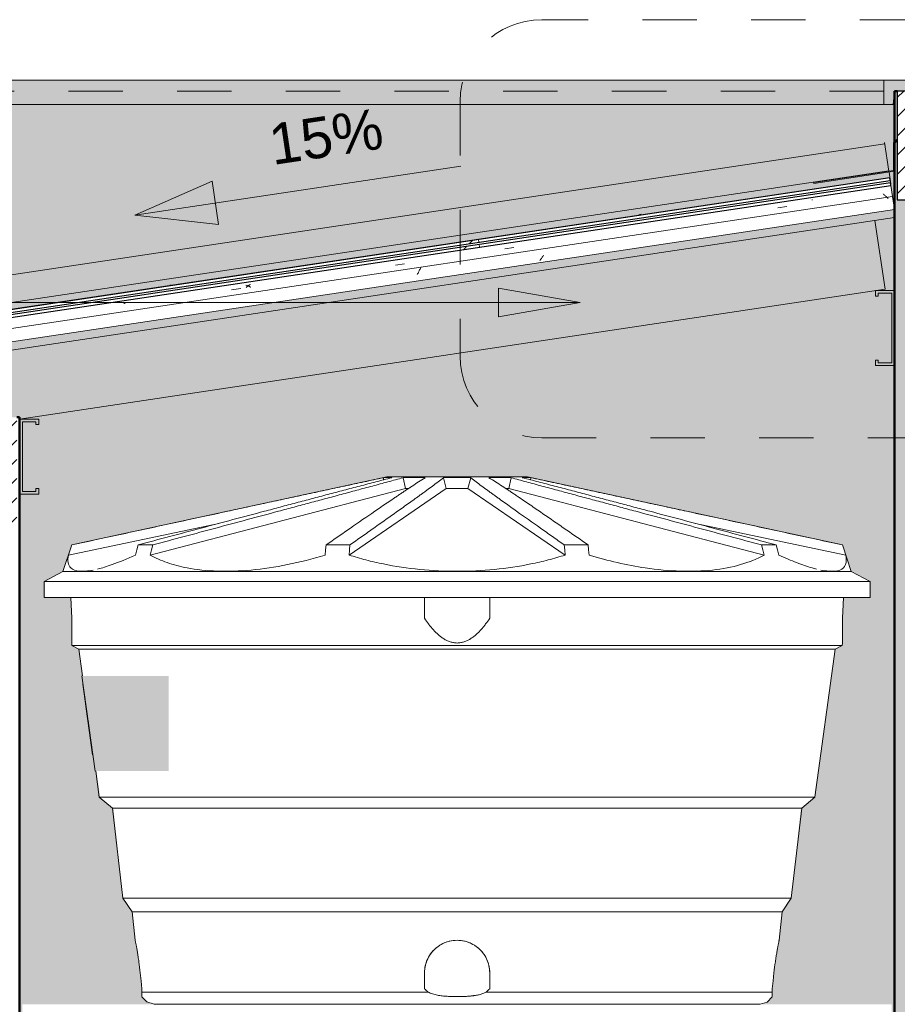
# Model space of a CAD drawing. Header units: metres. Extents: x 9.7 to 43.6, y -0.5 to 5.6.
# Tile 94 of 154: x 25.2 to 26.8, y 3.6 to 5.4. Entities that reach past the tile are written whole.
import ezdxf

# ---------------------------------------------------------------- set-up
doc = ezdxf.new("R2010")
doc.units = ezdxf.units.M
doc.linetypes.add('Projeção', pattern=[0.003969, 0.002381, -0.001587])
doc.linetypes.add('Traço', pattern=[0.00635, 0.003175, -0.003175])
for name, color, linetype, lineweight in [('A-ANNO-SYMB', 7, 'Continuous', 9), ('A-DETL-GENF', 7, 'Continuous', 5), ('A-FLOR-OVHD', 7, 'Projeção', 5), ('A-GLAZ-CWMG', 7, 'Continuous', 5), ('A-ROOF', 7, 'Continuous', 5), ('A-ROOF-MCUT', 7, 'Continuous', 15), ('A-ROOF-OTLN', 7, 'Continuous', 5), ('A-ROOF-PATT', 7, 'Continuous', 5), ('A-WALL-PATT', 7, 'Continuous', 5), ('G-ANNO-DIMS', 7, 'Continuous', 9), ('G-ANNO-TEXT', 7, 'Continuous', 9), ('I-WALL', 7, 'Continuous', 5), ('P-SANR-FIXT', 7, 'Continuous', 5)]:
    doc.layers.add(name, color=color, linetype=linetype, lineweight=lineweight)
doc.layers.add('A-DETL', color=7, linetype='Continuous', lineweight=5, true_color=0x00a600)
doc.styles.add('Arial', font='arial.ttf', dxfattribs={"height": 0.075})
pattern_1 = [(50, (-1.416, 2.847), (0.364365, -0.031877), [0.0381, -0.4191]), (355, (-1.416, 2.847), (-0.070485, 0.382117), [0.03048, -0.33528]), (100.451, (-1.386, 2.845), (0.293886, 0.35023), [0.03238, -0.35618]), (46.184, (-1.416, 2.949), (0.54216, -0.084084), [0.05715, -0.62865]), (96.636, (-1.371, 2.942), (0.474805, 0.494854), [0.04857, -0.53427]), (351.184, (-1.416, 2.949), (0.47481, 0.494846), [0.04572, -0.50292]), (21, (-1.366, 2.923), (0.303226, -0.204528), [0.0381, -0.4191]), (326, (-1.366, 2.923), (0.123607, 0.36838), [0.03048, -0.33528]), (71.451, (-1.34, 2.906), (0.426833, 0.16384), [0.03238, -0.35618]), (37.5, (-1.416, 2.847), (0.0061807, 0.1691082), [0.01676, -0.31445, 0.01676, -0.3236, -0.33655]), (37.5, (-1.416, 2.847), (0.0061807, 0.1691082), [-0.67158, 0.01676, -0.31979]), (7.5, (-1.416, 2.847), (0.1336414, 0.200358), [0.01676, -0.17729, 0.01676, -0.30683, -0.12827]), (7.5, (-1.416, 2.847), (0.1336414, 0.200358), [-0.51765, 0.01676, -0.11151]), (327.5, (-1.53, 2.847), (0.2711816, -0.0114606), [0.01676, -0.11024, 0.01676, -0.37948, -0.52578]), (327.5, (-1.53, 2.847), (0.2711816, -0.0114606), [-0.52324, 0.01676, -0.50902]), (317.5, (-1.58, 2.847), (0.296258, 0.050851), [0.01676, -0.14834, 0.01676, -0.24638, -0.37338]), (317.5, (-1.58, 2.847), (0.296258, 0.050851), [-0.42824, 0.01676, -0.35662])]

# ---------------------------------------------------------------- blocks, each defined once
blk = doc.blocks.new('LONGARINA_STEEL_FRAME - LONGARINA_STEEL_FRAME-1917798-B')
at = {"layer": 'A-ROOF', "true_color": 0x9fa09c}
blk.add_hatch(color=253, dxfattribs=at).paths.add_polyline_path([(-4.9887, 4.6467), (-3.396, 4.8856), (-3.4149, 5.0118), (-5.0249, 4.7703), (-5.0069, 4.65), (-4.9887, 4.65)])
h = blk.add_hatch(color=253, dxfattribs=at)
h.paths.add_polyline_path([(-4.9565, 4.5087), (-4.9537, 4.5087), (-4.9537, 4.5187), (-4.9587, 4.5187), (-4.9587, 4.5137), (-4.9837, 4.5137), (-4.9837, 4.6417), (-4.9587, 4.6417), (-4.9587, 4.6367), (-4.9537, 4.6367), (-4.9537, 4.6467), (-4.9887, 4.6467), (-4.9887, 4.5087), (-4.9837, 4.5087)])
h.paths.add_polyline_path([(-3.3787, 4.745), (-3.3787, 4.883), (-3.4137, 4.883), (-3.4137, 4.873), (-3.4087, 4.873), (-3.4087, 4.878), (-3.3837, 4.878), (-3.3837, 4.75), (-3.4087, 4.75), (-3.4087, 4.755), (-3.4137, 4.755), (-3.4137, 4.745), (-3.3837, 4.745)])
at = {"layer": 'A-ROOF'}
for p in [(-3.4149, 5.0118), (-4.9887, 4.6467)]:
    blk.add_line(p, (-3.396, 4.8856), dxfattribs=at)
at = {"layer": 'A-ROOF', "lineweight": 15}
for p, q in [((-3.3787, 4.883), (-3.4137, 4.883)), ((-3.4137, 4.883), (-3.4137, 4.873)), ((-3.4137, 4.873), (-3.4087, 4.873)), ((-3.4087, 4.873), (-3.4087, 4.878)), ((-3.4087, 4.878), (-3.3837, 4.878)), ((-3.3837, 4.878), (-3.3837, 4.75)), ((-3.3787, 4.745), (-3.3787, 4.883)), ((-3.4087, 4.755), (-3.4137, 4.755)), ((-3.4137, 4.755), (-3.4137, 4.745)), ((-3.4137, 4.745), (-3.3787, 4.745)), ((-3.4087, 4.75), (-3.4087, 4.755)), ((-3.3837, 4.75), (-3.4087, 4.75)), ((-4.9887, 4.6467), (-4.9887, 4.5087)), ((-4.9537, 4.6467), (-4.9887, 4.6467)), ((-4.9837, 4.5137), (-4.9837, 4.6417)), ((-4.9837, 4.6417), (-4.9587, 4.6417)), ((-4.9587, 4.6417), (-4.9587, 4.6367)), ((-4.9587, 4.6367), (-4.9537, 4.6367)), ((-4.9537, 4.6367), (-4.9537, 4.6467)), ((-4.9587, 4.5137), (-4.9837, 4.5137)), ((-4.9537, 4.5187), (-4.9587, 4.5187)), ((-4.9587, 4.5187), (-4.9587, 4.5137)), ((-4.9537, 4.5087), (-4.9537, 4.5187)), ((-4.9887, 4.5087), (-4.9537, 4.5087))]:
    blk.add_line(p, q, dxfattribs=at)
blk = doc.blocks.new('FP_182-B')
at = {"layer": 'A-GLAZ-CWMG'}
blk.add_line((-3.3877, 5.0913), (-5.5026, 4.7741), dxfattribs=at)
at = {"layer": 'A-GLAZ-CWMG', "color": 9, "true_color": 0xc0c0c0}
for p, q in [((-3.8497, 5.022), (-3.8506, 5.0216)), ((-3.8485, 5.0224), (-3.8497, 5.022)), ((-3.8474, 5.0228), (-3.8485, 5.0224)), ((-3.8462, 5.0231), (-3.8474, 5.0228)), ((-3.845, 5.0233), (-3.8462, 5.0231)), ((-4.7112, 4.8927), (-4.7124, 4.8928)), ((-4.7105, 4.8926), (-4.7112, 4.8927))]:
    blk.add_line(p, q, dxfattribs=at)
blk = doc.blocks.new('Rectangular Mullion - Telha Fibrocimento - Ondulada-1909027-B')
at = {"layer": 'A-GLAZ-CWMG'}
blk.add_line((-3.3877, 5.091), (-3.3877, 5.0913), dxfattribs=at)
blk.add_blockref('FP_182-B', (0, 0), dxfattribs=at)
blk = doc.blocks.new('FP_184-B')
at = {"layer": 'A-GLAZ-CWMG'}
blk.add_line((-3.3877, 5.0913), (-5.5026, 4.7741), dxfattribs=at)
blk = doc.blocks.new('FP_185-B')
at = {"layer": 'A-GLAZ-CWMG', "color": 9, "true_color": 0xc0c0c0}
for p, q in [((-3.3988, 5.06), (-3.3997, 5.0607)), ((-3.3979, 5.0593), (-3.3988, 5.06)), ((-3.397, 5.0586), (-3.3979, 5.0593)), ((-3.3961, 5.0578), (-3.397, 5.0586)), ((-3.3952, 5.057), (-3.3961, 5.0578)), ((-3.3943, 5.0562), (-3.3952, 5.057)), ((-3.3933, 5.0554), (-3.3943, 5.0562)), ((-3.3924, 5.0545), (-3.3933, 5.0554)), ((-3.3915, 5.0536), (-3.3924, 5.0545)), ((-3.3906, 5.0527), (-3.3915, 5.0536)), ((-3.5938, 5.035), (-3.5772, 5.0375)), ((-3.5304, 5.0497), (-3.5309, 5.0497)), ((-3.5299, 5.0497), (-3.5304, 5.0497)), ((-4.0962, 4.9597), (-4.0796, 4.9622)), ((-4.2971, 4.9295), (-4.2806, 4.932)), ((-4.5716, 4.8927), (-4.5724, 4.8928)), ((-4.5708, 4.8925), (-4.5716, 4.8927)), ((-4.57, 4.8922), (-4.5708, 4.8925)), ((-4.5698, 4.8904), (-4.5704, 4.8898)), ((-4.5692, 4.892), (-4.57, 4.8922)), ((-4.5691, 4.891), (-4.5698, 4.8904)), ((-4.5684, 4.8917), (-4.5692, 4.892)), ((-4.5684, 4.8916), (-4.5691, 4.891)), ((-4.5677, 4.8921), (-4.5684, 4.8916)), ((-4.5676, 4.8913), (-4.5684, 4.8917)), ((-4.567, 4.8926), (-4.5677, 4.8921)), ((-4.5668, 4.891), (-4.5676, 4.8913)), ((-4.5663, 4.8931), (-4.567, 4.8926)), ((-4.5659, 4.8905), (-4.5668, 4.891)), ((-4.5656, 4.8935), (-4.5663, 4.8931)), ((-4.5651, 4.8901), (-4.5659, 4.8905)), ((-4.5649, 4.8939), (-4.5656, 4.8935)), ((-4.5642, 4.8896), (-4.5651, 4.8901)), ((-4.5642, 4.8943), (-4.5649, 4.8939)), ((-4.5986, 4.8843), (-4.582, 4.8868)), ((-4.5711, 4.8891), (-4.5718, 4.8884)), ((-4.5704, 4.8898), (-4.5711, 4.8891)), ((-4.5634, 4.8891), (-4.5642, 4.8896)), ((-4.7961, 4.8595), (-4.7967, 4.8592)), ((-4.7955, 4.8598), (-4.7961, 4.8595)), ((-4.7949, 4.86), (-4.7955, 4.8598)), ((-4.7944, 4.8602), (-4.7949, 4.86))]:
    blk.add_line(p, q, dxfattribs=at)
blk = doc.blocks.new('FP_186-B')
at = {"layer": 'A-GLAZ-CWMG', "color": 9, "true_color": 0xc0c0c0}
for p, q in [((-4.0269, 4.9446), (-4.0277, 4.9434)), ((-4.0262, 4.9458), (-4.0269, 4.9446)), ((-4.0254, 4.947), (-4.0262, 4.9458)), ((-4.0247, 4.9482), (-4.0254, 4.947)), ((-4.0308, 4.9392), (-4.0316, 4.9383)), ((-4.03, 4.9402), (-4.0308, 4.9392)), ((-4.0293, 4.9412), (-4.03, 4.9402)), ((-4.0285, 4.9423), (-4.0293, 4.9412)), ((-4.0277, 4.9434), (-4.0285, 4.9423)), ((-4.2564, 4.914), (-4.2571, 4.9127)), ((-4.2556, 4.9153), (-4.2564, 4.914)), ((-4.2549, 4.9167), (-4.2556, 4.9153)), ((-4.2542, 4.9181), (-4.2549, 4.9167)), ((-4.2534, 4.9195), (-4.2542, 4.9181)), ((-4.2527, 4.921), (-4.2534, 4.9195)), ((-4.252, 4.9224), (-4.2527, 4.921)), ((-4.2513, 4.9239), (-4.252, 4.9224)), ((-4.2506, 4.9255), (-4.2513, 4.9239)), ((-5.0647, 4.7995), (-5.0654, 4.798)), ((-5.064, 4.8009), (-5.0647, 4.7995)), ((-5.0633, 4.8024), (-5.064, 4.8009)), ((-5.0626, 4.8039), (-5.0633, 4.8024)), ((-5.0669, 4.7953), (-5.0676, 4.794)), ((-5.0661, 4.7966), (-5.0669, 4.7953)), ((-5.0654, 4.798), (-5.0661, 4.7966)), ((-5.4263, 4.727), (-5.4271, 4.7263)), ((-5.4254, 4.7279), (-5.4263, 4.727)), ((-5.4246, 4.7287), (-5.4254, 4.7279)), ((-5.4238, 4.7296), (-5.4246, 4.7287)), ((-5.423, 4.7306), (-5.4238, 4.7296)), ((-5.4222, 4.7316), (-5.423, 4.7306)), ((-5.4214, 4.7326), (-5.4222, 4.7316)), ((-5.4207, 4.7337), (-5.4214, 4.7326)), ((-5.4199, 4.7348), (-5.4207, 4.7337)), ((-5.326, 4.7434), (-5.327, 4.744)), ((-5.325, 4.7428), (-5.326, 4.7434)), ((-5.3239, 4.7423), (-5.325, 4.7428)), ((-5.3229, 4.7418), (-5.3239, 4.7423)), ((-5.3219, 4.7414), (-5.3229, 4.7418)), ((-5.3211, 4.741), (-5.3219, 4.7414))]:
    blk.add_line(p, q, dxfattribs=at)
blk = doc.blocks.new('Rectangular Mullion - Telha Fibrocimento - Ondulada-V183-B')
at = {"layer": 'A-GLAZ-CWMG', "true_color": 0x808080}
h = blk.add_hatch(dxfattribs=at)
h.set_pattern_fill('FP_25', color=8, style=0, pattern_type=2)
h.set_pattern_definition(pattern_1)
h.paths.add_polyline_path([(-5.5004, 4.759), (-3.3855, 5.0762), (-3.3862, 5.0812), (-5.5011, 4.764)])
at = {"layer": 'A-GLAZ-CWMG'}
for p, q in [((-3.3877, 5.091), (-3.3877, 5.0913)), ((-3.3855, 5.0762), (-3.3825, 5.0562)), ((-5.4974, 4.739), (-3.3825, 5.0562)), ((-3.3788, 5.032), (-3.3825, 5.0562))]:
    blk.add_line(p, q, dxfattribs=at)
at = {"layer": 'A-GLAZ-CWMG', "lineweight": 25}
for p, q in [((-3.3862, 5.0812), (-5.5011, 4.764)), ((-5.5004, 4.759), (-3.3855, 5.0762)), ((-3.3855, 5.0762), (-3.3862, 5.0812))]:
    blk.add_line(p, q, dxfattribs=at)
at = {"layer": 'A-GLAZ-CWMG'}
for name in ['FP_184-B', 'FP_185-B', 'FP_186-B']:
    blk.add_blockref(name, (0, 0), dxfattribs=at)
blk = doc.blocks.new('Rectangular Mullion - Telha Fibrocimento - Ondulada-V187-B')
at = {"layer": 'A-GLAZ-CWMG', "true_color": 0x808080}
h = blk.add_hatch(dxfattribs=at)
h.set_pattern_fill('FP_25', color=8, style=0, pattern_type=2)
h.set_pattern_definition(pattern_1)
h.paths.add_polyline_path([(-5.5018, 4.7682), (-3.3869, 5.0855), (-3.3876, 5.0905), (-5.5025, 4.7733)])
at = {"layer": 'A-GLAZ-CWMG', "lineweight": 25}
for p, q in [((-3.3876, 5.0905), (-5.5025, 4.7733)), ((-3.3869, 5.0855), (-3.3876, 5.0905)), ((-5.5018, 4.7682), (-3.3869, 5.0855))]:
    blk.add_line(p, q, dxfattribs=at)
at = {"layer": 'A-GLAZ-CWMG'}
blk.add_line((-3.3869, 5.0855), (-3.3863, 5.0818), dxfattribs=at)
blk = doc.blocks.new('RUFO_1_ - RUFO_1_-1923193-B')
at = {"layer": 'A-ROOF', "true_color": 0x8c8c8b}
blk.add_hatch(color=252, dxfattribs=at).paths.add_polyline_path([(-3.2211, 5.225), (-3.2037, 5.225), (-3.2037, 5.27), (-3.3987, 5.27), (-3.3987, 5.225), (-3.3813, 5.225), (-3.3787, 5.25), (-3.2237, 5.25), (-3.2222, 5.2363)])
at = {"layer": 'A-ROOF-PATT', "true_color": 0xc0c0c0}
blk.add_hatch(color=9, dxfattribs=at).paths.add_polyline_path([(-3.5376, 5.225), (-3.3987, 5.225), (-3.3987, 5.27), (-5.1437, 5.27), (-5.1437, 5.225), (-3.8529, 5.225)])
at = {"layer": 'A-ROOF'}
for p, q in [((-3.3987, 5.27), (-5.1437, 5.27)), ((-3.3987, 5.225), (-5.1437, 5.225))]:
    blk.add_line(p, q, dxfattribs=at)
at = {"layer": 'A-ROOF', "lineweight": 15}
for p, q in [((-3.3302, 5.27), (-3.3987, 5.27)), ((-3.3987, 5.27), (-3.3987, 5.225)), ((-3.3813, 5.225), (-3.3787, 5.25)), ((-3.3787, 5.25), (-3.3737, 5.25)), ((-3.3987, 5.225), (-3.3813, 5.225))]:
    blk.add_line(p, q, dxfattribs=at)
blk = doc.blocks.new('Caixa d_Água de Polietileno Fortlev 1000 L a 5000 L - 1000 L-2882648-B')
at = {"layer": 'P-SANR-FIXT', "color": 8, "true_color": 0x808080}
for p, q in [((-4.313, 4.5405), (-4.893, 4.4153)), ((-4.3192, 4.5387), (-4.3189, 4.5349)), ((-4.1837, 4.5405), (-4.313, 4.5405)), ((-4.2965, 4.5405), (-4.3121, 4.5405)), ((-4.2831, 4.5389), (-4.2787, 4.519)), ((-4.239, 4.5405), (-4.2778, 4.5405)), ((-4.209, 4.5389), (-4.2036, 4.519)), ((-4.1837, 4.5405), (-4.2077, 4.5405)), ((-4.0544, 4.5405), (-4.1837, 4.5405)), ((-4.1597, 4.5405), (-4.1837, 4.5405)), ((-4.1638, 4.519), (-4.1584, 4.5389)), ((-4.0896, 4.5405), (-4.1284, 4.5405)), ((-4.0886, 4.519), (-4.0843, 4.5389)), ((-4.0553, 4.5405), (-4.0709, 4.5405)), ((-3.4743, 4.4153), (-4.0544, 4.5405)), ((-4.0485, 4.5349), (-4.0482, 4.5387)), ((-4.7486, 4.3966), (-4.2787, 4.519)), ((-4.3826, 4.3966), (-4.2036, 4.519)), ((-4.2787, 4.519), (-4.2732, 4.519)), ((-4.2036, 4.519), (-4.1638, 4.519)), ((-4.1638, 4.519), (-3.9848, 4.3966)), ((-4.0941, 4.519), (-4.0886, 4.519)), ((-4.0886, 4.519), (-3.6188, 4.3966)), ((-4.8987, 4.3966), (-4.6221, 4.4548)), ((-3.7453, 4.4548), (-3.4686, 4.3966)), ((-4.893, 4.4153), (-4.909, 4.3662)), ((-4.8927, 4.4153), (-4.893, 4.4153)), ((-4.7437, 4.4153), (-4.7708, 4.4153)), ((-4.3809, 4.4153), (-4.4247, 4.4153)), ((-3.9427, 4.4153), (-3.9865, 4.4153)), ((-3.5966, 4.4153), (-3.6237, 4.4153)), ((-3.4743, 4.4153), (-3.4747, 4.4153)), ((-3.4584, 4.3662), (-3.4743, 4.4153)), ((-4.909, 4.3662), (-4.9437, 4.3477)), ((-4.1837, 4.3662), (-4.909, 4.3662)), ((-3.4584, 4.3662), (-4.1837, 4.3662)), ((-3.4237, 4.3477), (-3.4584, 4.3662)), ((-4.9437, 4.3477), (-4.9437, 4.3183)), ((-4.1837, 4.3477), (-4.9437, 4.3477)), ((-3.4237, 4.3477), (-4.1837, 4.3477)), ((-3.4237, 4.3183), (-3.4237, 4.3477)), ((-4.1837, 4.3183), (-4.9437, 4.3183)), ((-3.4237, 4.3183), (-4.1837, 4.3183)), ((-4.8927, 4.2348), (-4.8924, 4.2305)), ((-4.8924, 4.2305), (-4.8796, 4.2237)), ((-4.8924, 4.2305), (-4.1837, 4.2305)), ((-4.8796, 4.2237), (-4.8728, 4.1743)), ((-4.1837, 4.2237), (-4.8796, 4.2237)), ((-4.1837, 4.2305), (-3.4749, 4.2305)), ((-3.4878, 4.2237), (-4.1837, 4.2237)), ((-3.5252, 3.9515), (-3.4878, 4.2237)), ((-3.4878, 4.2237), (-3.4749, 4.2305)), ((-3.4749, 4.2305), (-3.4747, 4.2348)), ((-4.8727, 4.1588), (-4.8549, 4.0294)), ((-4.8726, 4.1588), (-4.8727, 4.1588)), ((-4.8608, 4.0736), (-4.8669, 4.1178)), ((-4.8549, 4.0294), (-4.8542, 4.0294)), ((-4.8487, 3.9993), (-4.8422, 3.9515)), ((-4.8422, 3.9515), (-4.8178, 3.931)), ((-4.8422, 3.9515), (-4.1837, 3.9515)), ((-4.1837, 3.9515), (-3.5252, 3.9515)), ((-3.5496, 3.931), (-3.5252, 3.9515)), ((-4.8178, 3.931), (-4.7987, 3.7657)), ((-4.1837, 3.931), (-4.8178, 3.931)), ((-3.5496, 3.931), (-4.1837, 3.931)), ((-3.5687, 3.7657), (-3.5496, 3.931)), ((-4.7987, 3.7657), (-4.7817, 3.7405)), ((-4.7987, 3.7657), (-4.1837, 3.7657)), ((-4.1837, 3.7657), (-3.5687, 3.7657)), ((-3.5857, 3.7405), (-3.5687, 3.7657)), ((-4.7817, 3.7405), (-4.7762, 3.688)), ((-4.1837, 3.7405), (-4.7817, 3.7405)), ((-3.5857, 3.7405), (-4.1837, 3.7405)), ((-3.5912, 3.688), (-3.5857, 3.7405)), ((-4.2372, 3.5927), (-4.7637, 3.5927)), ((-3.6037, 3.5927), (-4.1301, 3.5927))]:
    blk.add_line(p, q, dxfattribs=at)
at = {"layer": 'P-SANR-FIXT', "color": 8, "true_color": 0x808080, "flags": 128}
for points in [[(-4.8987, 4.3966), (-4.8957, 4.4059), (-4.8927, 4.4153)], [(-4.7708, 4.4153), (-4.7733, 4.4059), (-4.7758, 4.3966)], [(-4.7486, 4.3966), (-4.7461, 4.4059), (-4.7437, 4.4153)], [(-4.4247, 4.4153), (-4.4257, 4.4059), (-4.4267, 4.3966)], [(-4.3826, 4.3966), (-4.3817, 4.4059), (-4.3809, 4.4153)], [(-3.9865, 4.4153), (-3.9856, 4.4059), (-3.9848, 4.3966)], [(-3.9407, 4.3966), (-3.9417, 4.4059), (-3.9427, 4.4153)], [(-3.6237, 4.4153), (-3.6212, 4.4059), (-3.6188, 4.3966)], [(-3.5916, 4.3966), (-3.5941, 4.4059), (-3.5966, 4.4153)], [(-3.4747, 4.4153), (-3.4717, 4.4059), (-3.4686, 4.3966)], [(-4.8948, 4.3183), (-4.8941, 4.3055), (-4.8927, 4.2804)], [(-4.2437, 4.2804), (-4.2437, 4.3055), (-4.2437, 4.3183)], [(-4.1237, 4.3183), (-4.1237, 4.3055), (-4.1237, 4.2804)], [(-3.4747, 4.2804), (-3.4733, 4.3055), (-3.4726, 4.3183)], [(-4.8628, 4.092), (-4.8603, 4.0736), (-4.8542, 4.0294)], [(-4.7668, 3.628), (-4.7652, 3.6133), (-4.7637, 3.5987)], [(-4.2437, 3.5987), (-4.2437, 3.6133), (-4.2437, 3.628)], [(-4.1237, 3.628), (-4.1237, 3.6133), (-4.1237, 3.5987)], [(-3.6037, 3.5987), (-3.6021, 3.6133), (-3.6006, 3.628)], [(-4.7413, 3.5705), (-4.7549, 3.5745), (-4.7637, 3.5843)], [(-4.1837, 3.5705), (-4.2514, 3.5705), (-4.3181, 3.5705), (-4.3829, 3.5705), (-4.4447, 3.5705), (-4.5026, 3.5705), (-4.5558, 3.5705), (-4.6035, 3.5705), (-4.6449, 3.5705), (-4.6796, 3.5705), (-4.7069, 3.5705), (-4.7264, 3.5705), (-4.738, 3.5705), (-4.7413, 3.5705)], [(-4.7413, 3.5705), (-4.7372, 3.5705), (-4.7249, 3.5705), (-4.7045, 3.5705), (-4.6765, 3.5705), (-4.6411, 3.5705), (-4.599, 3.5705), (-4.5507, 3.5705), (-4.497, 3.5705), (-4.4387, 3.5705), (-4.3766, 3.5705), (-4.3116, 3.5705), (-4.2447, 3.5705), (-4.1837, 3.5705)], [(-4.1837, 3.5705), (-4.116, 3.5705), (-4.0492, 3.5705), (-3.9845, 3.5705), (-3.9227, 3.5705), (-3.8648, 3.5705), (-3.8116, 3.5705), (-3.7639, 3.5705), (-3.7224, 3.5705), (-3.6878, 3.5705), (-3.6605, 3.5705), (-3.6409, 3.5705), (-3.6294, 3.5705), (-3.6261, 3.5705)], [(-3.6261, 3.5705), (-3.6302, 3.5705), (-3.6425, 3.5705), (-3.6629, 3.5705), (-3.6909, 3.5705), (-3.7262, 3.5705), (-3.7684, 3.5705), (-3.8166, 3.5705), (-3.8703, 3.5705), (-3.9287, 3.5705), (-3.9908, 3.5705), (-4.0558, 3.5705), (-4.1226, 3.5705), (-4.1837, 3.5705)], [(-3.6037, 3.5843), (-3.6134, 3.574), (-3.6261, 3.5705)]]:
    blk.add_lwpolyline(points, dxfattribs=at)
at = {"layer": 'P-SANR-FIXT', "color": 8, "true_color": 0x808080}
for start, end in [(123.4718, 132.2835), (108.602, 118.1307), (75.9529, 104.0471), (61.8693, 71.398), (47.7165, 56.5282), (137.797, 146.6037), (33.3963, 42.203), (165.9897, 180), (151.9352, 161.4486), (18.5514, 28.0648), (360, 14.0103)]:
    blk.add_arc((-4.1837, 3.628), 0.06, start, end, dxfattribs=at)
for points, knots in [([(-4.8927, 4.4153), (-4.8688, 4.4204), (-4.821, 4.4307), (-4.7493, 4.4462), (-4.6776, 4.4617), (-4.6179, 4.4746), (-4.5701, 4.4849), (-4.5342, 4.4926), (-4.5044, 4.499), (-4.4805, 4.5042), (-4.4625, 4.508), (-4.4446, 4.5119), (-4.4207, 4.5171), (-4.3908, 4.5235), (-4.355, 4.5312), (-4.3311, 4.5363), (-4.3192, 4.5389)], [0, 0, 0, 0, 0.125, 0.25, 0.375, 0.5, 0.5625, 0.625, 0.6875, 0.71875, 0.75, 0.78125, 0.8125, 0.875, 0.9375, 1, 1, 1, 1]), ([(-4.3036, 4.5389), (-4.3136, 4.5363), (-4.3334, 4.5312), (-4.3628, 4.5235), (-4.3873, 4.5171), (-4.4069, 4.5119), (-4.4215, 4.508), (-4.4361, 4.5042), (-4.4556, 4.499), (-4.4799, 4.4926), (-4.5091, 4.4849), (-4.5673, 4.4694), (-4.6352, 4.4514), (-4.7127, 4.4307), (-4.7514, 4.4204), (-4.7708, 4.4153)], [0, 0, 0, 0, 0.0625, 0.125, 0.1875, 0.21875, 0.25, 0.28125, 0.3125, 0.375, 0.4375, 0.5, 0.75, 0.875, 1, 1, 1, 1]), ([(-4.7437, 4.4153), (-4.7244, 4.4204), (-4.6858, 4.4307), (-4.628, 4.4462), (-4.5701, 4.4617), (-4.522, 4.4746), (-4.4835, 4.4849), (-4.4546, 4.4926), (-4.4306, 4.499), (-4.4115, 4.5042), (-4.397, 4.508), (-4.3827, 4.5119), (-4.3636, 4.5171), (-4.3397, 4.5235), (-4.3111, 4.5312), (-4.2923, 4.5363), (-4.2831, 4.5389)], [0, 0, 0, 0, 0.125, 0.25, 0.375, 0.5, 0.5625, 0.625, 0.6875, 0.71875, 0.75, 0.78125, 0.8125, 0.875, 0.9375, 1, 1, 1, 1]), ([(-4.2422, 4.5389), (-4.2464, 4.5363), (-4.2547, 4.5312), (-4.2664, 4.5235), (-4.2761, 4.5171), (-4.2839, 4.5119), (-4.2896, 4.508), (-4.2953, 4.5042), (-4.303, 4.499), (-4.3125, 4.4926), (-4.3238, 4.4849), (-4.3464, 4.4694), (-4.3725, 4.4514), (-4.4024, 4.4307), (-4.4172, 4.4204), (-4.4247, 4.4153)], [0, 0, 0, 0, 0.0625, 0.125, 0.1875, 0.21875, 0.25, 0.28125, 0.3125, 0.375, 0.4375, 0.5, 0.75, 0.875, 1, 1, 1, 1]), ([(-4.3809, 4.4153), (-4.3735, 4.4204), (-4.3589, 4.4307), (-4.337, 4.4462), (-4.3151, 4.4617), (-4.2969, 4.4746), (-4.2824, 4.4849), (-4.2716, 4.4926), (-4.2626, 4.499), (-4.2554, 4.5042), (-4.2501, 4.508), (-4.2447, 4.5119), (-4.2377, 4.5171), (-4.229, 4.5235), (-4.2186, 4.5312), (-4.2121, 4.5363), (-4.209, 4.5389)], [0, 0, 0, 0, 0.125, 0.25, 0.375, 0.5, 0.5625, 0.625, 0.6875, 0.71875, 0.75, 0.78125, 0.8125, 0.875, 0.9375, 1, 1, 1, 1]), ([(-4.1584, 4.5389), (-4.1553, 4.5363), (-4.1488, 4.5312), (-4.1384, 4.5235), (-4.1297, 4.5171), (-4.1227, 4.5119), (-4.1173, 4.508), (-4.1119, 4.5042), (-4.1048, 4.499), (-4.0958, 4.4926), (-4.085, 4.4849), (-4.0633, 4.4694), (-4.0377, 4.4514), (-4.0085, 4.4307), (-3.9938, 4.4204), (-3.9865, 4.4153)], [0, 0, 0, 0, 0.0625, 0.125, 0.1875, 0.21875, 0.25, 0.28125, 0.3125, 0.375, 0.4375, 0.5, 0.75, 0.875, 1, 1, 1, 1]), ([(-3.9427, 4.4153), (-3.9501, 4.4204), (-3.965, 4.4307), (-3.9874, 4.4462), (-4.0098, 4.4617), (-4.0285, 4.4746), (-4.0436, 4.4849), (-4.0549, 4.4926), (-4.0644, 4.499), (-4.072, 4.5042), (-4.0777, 4.508), (-4.0835, 4.5119), (-4.0912, 4.5171), (-4.1009, 4.5235), (-4.1127, 4.5312), (-4.1209, 4.5363), (-4.1252, 4.5389)], [0, 0, 0, 0, 0.125, 0.25, 0.375, 0.5, 0.5625, 0.625, 0.6875, 0.71875, 0.75, 0.78125, 0.8125, 0.875, 0.9375, 1, 1, 1, 1]), ([(-4.0843, 4.5389), (-4.075, 4.5363), (-4.0563, 4.5312), (-4.0277, 4.5235), (-4.0038, 4.5171), (-3.9847, 4.5119), (-3.9703, 4.508), (-3.9559, 4.5042), (-3.9367, 4.499), (-3.9127, 4.4926), (-3.8839, 4.4849), (-3.8262, 4.4694), (-3.7587, 4.4514), (-3.6815, 4.4307), (-3.6429, 4.4204), (-3.6237, 4.4153)], [0, 0, 0, 0, 0.0625, 0.125, 0.1875, 0.21875, 0.25, 0.28125, 0.3125, 0.375, 0.4375, 0.5, 0.75, 0.875, 1, 1, 1, 1]), ([(-3.5966, 4.4153), (-3.6159, 4.4204), (-3.6547, 4.4307), (-3.7128, 4.4462), (-3.771, 4.4617), (-3.8195, 4.4746), (-3.8583, 4.4849), (-3.8875, 4.4926), (-3.9118, 4.499), (-3.9313, 4.5042), (-3.9459, 4.508), (-3.9605, 4.5119), (-3.9801, 4.5171), (-4.0045, 4.5235), (-4.0339, 4.5312), (-4.0538, 4.5363), (-4.0638, 4.5389)], [0, 0, 0, 0, 0.125, 0.25, 0.375, 0.5, 0.5625, 0.625, 0.6875, 0.71875, 0.75, 0.78125, 0.8125, 0.875, 0.9375, 1, 1, 1, 1]), ([(-4.0482, 4.5389), (-4.0363, 4.5363), (-4.0124, 4.5312), (-3.9766, 4.5235), (-3.9467, 4.5171), (-3.9228, 4.5119), (-3.9048, 4.508), (-3.8869, 4.5042), (-3.863, 4.499), (-3.8331, 4.4926), (-3.7973, 4.4849), (-3.7256, 4.4694), (-3.642, 4.4514), (-3.5464, 4.4307), (-3.4986, 4.4204), (-3.4747, 4.4153)], [0, 0, 0, 0, 0.0625, 0.125, 0.1875, 0.21875, 0.25, 0.28125, 0.3125, 0.375, 0.4375, 0.5, 0.75, 0.875, 1, 1, 1, 1]), ([(-4.8532, 4.369), (-4.8633, 4.367), (-4.8805, 4.3656), (-4.8949, 4.3712), (-4.9004, 4.382), (-4.8999, 4.3913), (-4.8987, 4.3966)], [0.3636364, 0.3636364, 0.3636364, 0.3636364, 0.5454545, 0.7272727, 0.8636364, 1, 1, 1, 1]), ([(-4.7758, 4.3966), (-4.7911, 4.3895), (-4.8161, 4.3792), (-4.8371, 4.3728), (-4.8452, 4.3708)], [0, 0, 0, 0, 0.1818182, 0.3177841, 0.3177841, 0.3177841, 0.3177841]), ([(-4.4267, 4.3966), (-4.4499, 4.3895), (-4.4964, 4.3777), (-4.5635, 4.3677), (-4.626, 4.3656), (-4.6773, 4.3712), (-4.7179, 4.382), (-4.7389, 4.3913), (-4.7486, 4.3966)], [0, 0, 0, 0, 0.181818, 0.363636, 0.545455, 0.727273, 0.863636, 1, 1, 1, 1]), ([(-4.1837, 4.3667), (-4.2067, 4.3667), (-4.2526, 4.369), (-4.3085, 4.3774), (-4.3516, 4.3874), (-4.3724, 4.3934), (-4.3826, 4.3966)], [0, 0, 0, 0, 0.333333, 0.666667, 0.833333, 1, 1, 1, 1]), ([(-3.9848, 4.3966), (-3.9949, 4.3934), (-4.0157, 4.3874), (-4.0589, 4.3774), (-4.1148, 4.369), (-4.1607, 4.3667), (-4.1837, 4.3667)], [0, 0, 0, 0, 0.166667, 0.333333, 0.666667, 1, 1, 1, 1]), ([(-3.6188, 4.3966), (-3.6317, 4.3895), (-3.6605, 4.3777), (-3.7125, 4.3677), (-3.7719, 4.3656), (-3.8316, 4.3712), (-3.8884, 4.382), (-3.9232, 4.3913), (-3.9407, 4.3966)], [0, 0, 0, 0, 0.181818, 0.363636, 0.545455, 0.727273, 0.863636, 1, 1, 1, 1]), ([(-3.5221, 4.3708), (-3.5248, 4.3714), (-3.5361, 4.3744), (-3.5583, 4.382), (-3.5801, 4.3913), (-3.5916, 4.3966)], [0.682216, 0.682216, 0.682216, 0.682216, 0.7272727, 0.8636364, 1, 1, 1, 1]), ([(-3.4686, 4.3966), (-3.4671, 4.3895), (-3.4673, 4.3777), (-3.4777, 4.3677), (-3.4951, 4.366), (-3.5091, 4.368), (-3.5142, 4.369)], [0, 0, 0, 0, 0.1818182, 0.3636364, 0.5454545, 0.6363636, 0.6363636, 0.6363636, 0.6363636]), ([(-4.8927, 4.2348), (-4.8927, 4.2348), (-4.8927, 4.235), (-4.8927, 4.2356), (-4.8927, 4.2364), (-4.8927, 4.2372), (-4.8927, 4.238), (-4.8927, 4.2393), (-4.8927, 4.2411), (-4.8927, 4.2429), (-4.8927, 4.2443), (-4.8927, 4.2455), (-4.8927, 4.2466), (-4.8927, 4.2482), (-4.8927, 4.2504), (-4.8927, 4.2531), (-4.8927, 4.2558), (-4.8927, 4.2586), (-4.8927, 4.2626), (-4.8927, 4.2697), (-4.8927, 4.276), (-4.8927, 4.2804)], [0.5, 0.5, 0.5, 0.5, 0.525, 0.55, 0.575, 0.5875, 0.6, 0.625, 0.65, 0.675, 0.6875, 0.7, 0.7125, 0.725, 0.75, 0.775, 0.8, 0.825, 0.85, 0.9, 1, 1, 1, 1]), ([(-4.2437, 4.2804), (-4.2413, 4.2768), (-4.2376, 4.2715), (-4.2329, 4.2655), (-4.2301, 4.2621), (-4.2279, 4.2596), (-4.2257, 4.2572), (-4.2235, 4.2549), (-4.2211, 4.2526), (-4.2187, 4.2504), (-4.2163, 4.2483), (-4.2137, 4.2462), (-4.2111, 4.2443), (-4.2083, 4.2425), (-4.2055, 4.2408), (-4.2026, 4.2393), (-4.1996, 4.238), (-4.1965, 4.2369), (-4.1934, 4.236), (-4.1892, 4.2352), (-4.1859, 4.2349), (-4.1837, 4.2348)], [0, 0, 0, 0, 0.166667, 0.25, 0.291667, 0.333333, 0.375, 0.416667, 0.458333, 0.5, 0.541667, 0.583333, 0.625, 0.666667, 0.708333, 0.75, 0.791667, 0.833333, 0.875, 0.916667, 1, 1, 1, 1]), ([(-4.1837, 4.2348), (-4.1815, 4.2349), (-4.1782, 4.2352), (-4.1739, 4.236), (-4.1708, 4.2369), (-4.1678, 4.238), (-4.1648, 4.2393), (-4.1624, 4.2406), (-4.1605, 4.2417), (-4.1586, 4.2428), (-4.1563, 4.2443), (-4.1537, 4.2462), (-4.1511, 4.2483), (-4.1486, 4.2504), (-4.1462, 4.2526), (-4.1439, 4.2549), (-4.1416, 4.2572), (-4.1394, 4.2596), (-4.1373, 4.2621), (-4.1345, 4.2655), (-4.1298, 4.2715), (-4.1261, 4.2768), (-4.1237, 4.2804)], [0, 0, 0, 0, 0.083333, 0.125, 0.166667, 0.208333, 0.25, 0.291667, 0.3125, 0.333333, 0.375, 0.416667, 0.458333, 0.5, 0.541667, 0.583333, 0.625, 0.666667, 0.708333, 0.75, 0.833333, 1, 1, 1, 1]), ([(-3.4747, 4.2804), (-3.4747, 4.276), (-3.4747, 4.2697), (-3.4747, 4.2626), (-3.4747, 4.2586), (-3.4747, 4.2558), (-3.4747, 4.2531), (-3.4747, 4.2503), (-3.4747, 4.2482), (-3.4747, 4.2466), (-3.4747, 4.2454), (-3.4747, 4.2443), (-3.4747, 4.2429), (-3.4747, 4.2411), (-3.4747, 4.2392), (-3.4747, 4.238), (-3.4747, 4.2371), (-3.4747, 4.2364), (-3.4747, 4.2356), (-3.4747, 4.235), (-3.4747, 4.2348), (-3.4747, 4.2348)], [0, 0, 0, 0, 0.1, 0.15, 0.175, 0.2, 0.225, 0.25, 0.275, 0.2875, 0.3, 0.3125, 0.325, 0.35, 0.375, 0.4, 0.4125, 0.425, 0.45, 0.475, 0.5, 0.5, 0.5, 0.5]), ([(-4.7762, 3.688), (-4.7762, 3.688), (-4.776, 3.6871), (-4.775, 3.6822), (-4.7734, 3.6741), (-4.7721, 3.6667), (-4.7707, 3.6581), (-4.7688, 3.6454), (-4.7676, 3.635), (-4.7668, 3.628)], [-0.4999742, -0.4999742, -0.4999742, -0.4999742, -0.4444444, -0.3333333, -0.2777778, -0.2222222, -0.1666667, -0.1111111, 0, 0, 0, 0]), ([(-4.2437, 3.628), (-4.2437, 3.6325), (-4.2427, 3.6414), (-4.2382, 3.6542), (-4.2311, 3.6656), (-4.2215, 3.6752), (-4.2062, 3.6849), (-4.1927, 3.688), (-4.1837, 3.688)], [-1, -1, -1, -1, -0.857143, -0.714286, -0.571429, -0.428571, -0.285714, 0, 0, 0, 0]), ([(-4.1837, 3.688), (-4.1747, 3.688), (-4.1611, 3.6849), (-4.1459, 3.6752), (-4.1363, 3.6656), (-4.1292, 3.6542), (-4.1247, 3.6414), (-4.1237, 3.6325), (-4.1237, 3.628)], [-1, -1, -1, -1, -0.714286, -0.571429, -0.428571, -0.285714, -0.142857, 0, 0, 0, 0]), ([(-3.6006, 3.628), (-3.5998, 3.635), (-3.5986, 3.6454), (-3.5967, 3.6581), (-3.5953, 3.6667), (-3.5939, 3.6741), (-3.5924, 3.6822), (-3.5914, 3.6871), (-3.5912, 3.688), (-3.5912, 3.688)], [-1, -1, -1, -1, -0.8888889, -0.8333333, -0.7777778, -0.7222222, -0.6666667, -0.5555556, -0.5000258, -0.5000258, -0.5000258, -0.5000258]), ([(-4.7637, 3.5927), (-4.7637, 3.5916), (-4.7637, 3.5901), (-4.7637, 3.5885), (-4.7637, 3.5874), (-4.7637, 3.5867), (-4.7637, 3.5861), (-4.7637, 3.5858), (-4.7637, 3.5855), (-4.7637, 3.5854), (-4.7637, 3.5852), (-4.7637, 3.585), (-4.7637, 3.5847), (-4.7637, 3.5845), (-4.7637, 3.5845)], [-1, -1, -1, -1, -0.9285714, -0.8928571, -0.8571429, -0.8214286, -0.7857143, -0.75, -0.7321429, -0.7142857, -0.6964286, -0.6785714, -0.6428571, -0.5714286, -0.5714286, -0.5714286, -0.5714286]), ([(-4.1837, 3.5844), (-4.1867, 3.5843), (-4.1913, 3.5844), (-4.1974, 3.5846), (-4.2019, 3.5849), (-4.2064, 3.5853), (-4.211, 3.5856), (-4.2155, 3.5862), (-4.22, 3.587), (-4.2244, 3.5881), (-4.2302, 3.5898), (-4.2344, 3.5915), (-4.2372, 3.5927)], [-1, -1, -1, -1, -0.833333, -0.75, -0.666667, -0.583333, -0.5, -0.416667, -0.333333, -0.25, -0.166667, 0, 0, 0, 0]), ([(-4.1301, 3.5927), (-4.1322, 3.5917), (-4.1353, 3.5903), (-4.1396, 3.5888), (-4.1428, 3.5879), (-4.1462, 3.5871), (-4.1496, 3.5866), (-4.1524, 3.5862), (-4.1547, 3.586), (-4.1564, 3.5858), (-4.1581, 3.5856), (-4.1603, 3.5853), (-4.1643, 3.585), (-4.1723, 3.5845), (-4.1791, 3.5843), (-4.1837, 3.5844)], [-1, -1, -1, -1, -0.875, -0.8125, -0.75, -0.6875, -0.625, -0.5625, -0.53125, -0.5, -0.46875, -0.4375, -0.375, -0.25, 0, 0, 0, 0]), ([(-3.6037, 3.5845), (-3.6037, 3.5845), (-3.6037, 3.5847), (-3.6037, 3.585), (-3.6037, 3.5852), (-3.6037, 3.5854), (-3.6037, 3.5856), (-3.6037, 3.5858), (-3.6037, 3.5861), (-3.6037, 3.5867), (-3.6037, 3.5875), (-3.6037, 3.5885), (-3.6037, 3.5901), (-3.6037, 3.5916), (-3.6037, 3.5927)], [-0.4285714, -0.4285714, -0.4285714, -0.4285714, -0.3571429, -0.3214286, -0.3035714, -0.2857143, -0.2678571, -0.25, -0.2142857, -0.1785714, -0.1428571, -0.1071429, -0.0714286, 0, 0, 0, 0])]:
    blk.add_open_spline(points, degree=3, knots=knots, dxfattribs=at)
for points in [[(-4.3192, 4.5389), (-4.3166, 4.5392), (-4.3114, 4.5396), (-4.3062, 4.5392), (-4.3036, 4.5389)], [(-4.2831, 4.5389), (-4.2762, 4.5392), (-4.2626, 4.5396), (-4.249, 4.5392), (-4.2422, 4.5389)], [(-4.209, 4.5389), (-4.2048, 4.5391), (-4.1963, 4.5393), (-4.1879, 4.5394), (-4.1837, 4.5394)], [(-4.1837, 4.5394), (-4.1795, 4.5394), (-4.171, 4.5393), (-4.1626, 4.5391), (-4.1584, 4.5389)], [(-4.1252, 4.5389), (-4.1184, 4.5392), (-4.1047, 4.5396), (-4.0911, 4.5392), (-4.0843, 4.5389)], [(-4.0638, 4.5389), (-4.0612, 4.5392), (-4.056, 4.5396), (-4.0508, 4.5392), (-4.0482, 4.5389)], [(-4.8927, 4.2356), (-4.8927, 4.2354), (-4.8927, 4.235), (-4.8927, 4.2348), (-4.8927, 4.2348)], [(-3.4747, 4.2348), (-3.4747, 4.2348), (-3.4747, 4.235), (-3.4747, 4.2354), (-3.4747, 4.2356)], [(-4.776, 3.6871), (-4.7761, 3.6877), (-4.7762, 3.688), (-4.7762, 3.688)], [(-3.5912, 3.688), (-3.5912, 3.688), (-3.5913, 3.6877), (-3.5914, 3.6871)], [(-4.7637, 3.5987), (-4.7637, 3.5977), (-4.7637, 3.5957), (-4.7637, 3.5937), (-4.7637, 3.5927)], [(-4.2372, 3.5927), (-4.2383, 3.5937), (-4.2405, 3.5957), (-4.2426, 3.5977), (-4.2437, 3.5987)], [(-4.1237, 3.5987), (-4.1247, 3.5977), (-4.1269, 3.5957), (-4.129, 3.5937), (-4.1301, 3.5927)], [(-3.6037, 3.5927), (-3.6037, 3.5937), (-3.6037, 3.5957), (-3.6037, 3.5977), (-3.6037, 3.5987)]]:
    blk.add_open_spline(points, degree=3, dxfattribs=at)

msp = doc.modelspace()

# ---------------------------------------------------------------- hatches: boundary and pattern name
at = {"layer": 'A-DETL-GENF', "true_color": 0x464646}
h = msp.add_hatch(dxfattribs=at)
h.set_pattern_fill('FP_29', color=49, style=0, pattern_type=2)
h.set_pattern_definition([(45, (28.80433, 2.847), (-0.01767767, 0.01767767), [])])
h.paths.add_polyline_path([(22.6666, 2.35), (22.6666, 2.65), (22.5266, 2.65), (22.5266, 2.35), (22.6347, 2.35)])
h.paths.add_polyline_path([(29.4067, 2.35), (29.5467, 2.35), (29.5467, 2.65), (29.4067, 2.65), (29.4067, 2.6113)])
h.paths.add_polyline_path([(26.9867, 2.35), (26.9867, 2.65), (26.8466, 2.65), (26.8466, 2.35)])
h.paths.add_polyline_path([(25.1292, 2.35), (25.2266, 2.35), (25.2266, 2.65), (25.0866, 2.65), (25.0866, 2.35)])
h.paths.add_polyline_path([(29.5467, 3.45), (29.5467, 3.65), (29.4067, 3.65), (29.4067, 3.45)])
h.paths.add_polyline_path([(25.1062, 4.45), (25.2266, 4.45), (25.2266, 4.65), (25.0866, 4.65), (25.0866, 4.45)])
h.paths.add_polyline_path([(26.9866, 5.05), (26.9866, 5.25), (26.8466, 5.25), (26.8466, 5.05), (26.9193, 5.05)])
at = {"layer": 'A-DETL-GENF', "true_color": 0xffffff}
msp.add_hatch(color=7, dxfattribs=at).paths.add_polyline_path([(25.3705, 3.9993), (25.5059, 3.9993), (25.5059, 4.1743), (25.3459, 4.1743), (25.3689, 4.0108)])
at = {"layer": 'A-ROOF', "true_color": 0x7f7f7f}
msp.add_hatch(color=8, dxfattribs=at).paths.add_polyline_path([(24.7267, 4.7), (26.8416, 5.0172), (26.8416, 5.0324), (24.7267, 4.7152), (24.7267, 4.7106)])
at = {"layer": 'A-ROOF-PATT', "true_color": 0x919191}
for points in [[(25.0764, 4.8911), (26.8235, 5.1532), (26.8232, 5.1552), (25.0766, 4.8932), (25.0764, 4.8989)], [(25.0764, 4.8401), (26.831, 5.1033), (26.8235, 5.1532), (25.0764, 4.8911)], [(25.0764, 4.8276), (26.8327, 5.0905), (26.831, 5.1008), (26.6933, 5.0802), (26.6933, 5.0822), (25.0764, 4.8401), (25.0764, 4.8312)], [(26.8343, 5.0796), (26.8345, 5.0802), (26.8343, 5.0802)]]:
    msp.add_hatch(color=252, dxfattribs=at).paths.add_polyline_path(points)
at = {"layer": 'A-ROOF-PATT', "true_color": 0x575757}
msp.add_hatch(color=251, dxfattribs=at).paths.add_polyline_path([(26.6933, 5.0802), (26.8416, 5.1024), (26.8416, 5.1566), (26.8396, 5.1546), (26.8396, 5.1041), (26.693, 5.0821)])
at = {"layer": 'A-WALL-PATT', "true_color": 0xd6d6d6}
h = msp.add_hatch(color=254, dxfattribs=at)
h.paths.add_polyline_path([(26.8066, 4.883), (26.8416, 4.883), (26.8416, 5.0172), (26.8054, 5.0118), (26.8243, 4.8856), (26.8116, 4.8837)])
h.paths.add_polyline_path([(25.2316, 2.65), (25.2365, 2.65), (25.2365, 3.57), (26.8365, 3.57), (26.8366, 2.65), (26.8416, 2.65), (26.8416, 4.745), (26.8066, 4.745), (26.8066, 4.755), (26.8116, 4.755), (26.8116, 4.75), (26.8366, 4.75), (26.8366, 4.878), (26.8116, 4.878), (26.8116, 4.873), (26.8066, 4.873), (26.8066, 4.883), (25.2316, 4.6467), (25.2666, 4.6467), (25.2666, 4.6367), (25.2616, 4.6367), (25.2616, 4.6417), (25.2366, 4.6417), (25.2366, 4.5137), (25.2616, 4.5137), (25.2616, 4.5187), (25.2666, 4.5187), (25.2666, 4.5087), (25.2316, 4.5087), (25.2316, 2.7513)])
h.paths.add_polyline_path([(25.2865, 2.65), (25.7966, 2.65), (25.7966, 3.4), (25.2865, 3.4), (25.2865, 2.8231)])
h.paths.add_polyline_path([(26.7865, 2.65), (26.7865, 3.4), (26.3966, 3.4), (26.3966, 2.65), (26.6828, 2.65)])
h.paths.add_polyline_path([(25.5792, 3.5705), (25.4781, 3.5708), (25.4709, 3.5718), (25.4646, 3.5752), (25.4611, 3.5783), (25.4581, 3.5821), (25.4566, 3.5854), (25.4566, 3.5987), (25.451, 3.6485), (25.4447, 3.6852), (25.4443, 3.688), (25.4386, 3.7405), (25.4216, 3.7657), (25.404, 3.931), (25.3797, 3.9515), (25.3729, 3.9993), (25.3705, 3.9993), (25.3661, 4.0294), (25.3655, 4.0294), (25.3459, 4.1743), (25.3478, 4.1743), (25.3408, 4.2237), (25.3279, 4.2305), (25.3276, 4.2455), (25.3276, 4.2804), (25.3255, 4.3183), (25.2781, 4.3183), (25.2781, 4.3477), (25.3113, 4.3662), (25.3277, 4.4154), (25.8295, 4.5236), (25.9028, 4.539), (25.9097, 4.5394), (25.9167, 4.5389), (25.9275, 4.5405), (25.9416, 4.54), (25.9396, 4.539), (25.966, 4.5392), (25.9782, 4.5389), (25.9832, 4.5405), (26.0129, 4.5405), (26.0117, 4.5389), (26.0366, 4.5394), (26.0615, 4.5393), (26.0604, 4.5405), (26.0912, 4.5405), (26.0961, 4.5389), (26.1245, 4.5392), (26.134, 4.5394), (26.131, 4.5405), (26.1481, 4.5405), (26.1582, 4.539), (26.1659, 4.5393), (26.1687, 4.5394), (26.3164, 4.5079), (26.746, 4.4153), (26.7528, 4.3934), (26.762, 4.3662), (26.7951, 4.3477), (26.7951, 4.3183), (26.7478, 4.3183), (26.7456, 4.2804), (26.7454, 4.2305), (26.7325, 4.2237), (26.6936, 3.9515), (26.6692, 3.931), (26.6516, 3.7657), (26.6346, 3.7405), (26.6282, 3.6835), (26.6251, 3.6665), (26.6207, 3.6357), (26.6166, 3.5987), (26.6166, 3.5845), (26.613, 3.5791), (26.6086, 3.5751), (26.6049, 3.573), (26.6014, 3.5717), (26.5927, 3.5705), (25.6007, 3.5705)])
h.paths.add_polyline_path([(25.3473, 4.3662), (25.3565, 4.3664), (25.3549, 4.3672), (25.3531, 4.367), (25.3402, 4.367), (25.3404, 4.3662), (25.3452, 4.3662)])
h.paths.add_polyline_path([(26.728, 4.3662), (26.7334, 4.3662), (26.7329, 4.3672), (26.7318, 4.367), (26.7179, 4.367), (26.7167, 4.3662), (26.726, 4.3662)])
h.paths.add_polyline_path([(26.0366, 4.3662), (26.0366, 4.3667), (26.0365, 4.3662)])
h.paths.add_polyline_path([(25.1939, 4.65), (25.2134, 4.65), (25.1954, 4.7703), (25.0766, 4.7525), (25.0767, 4.75), (25.1867, 4.75), (25.1867, 4.65), (25.1938, 4.65)])
at = {"layer": 'G-ANNO-DIMS'}
msp.add_hatch(color=256, dxfattribs=at).paths.add_polyline_path([(25.4433, 5.022), (25.5977, 5.0045), (25.5857, 5.084)])
at = {"layer": 'G-ANNO-TEXT'}
msp.add_hatch(color=256, dxfattribs=at).paths.add_polyline_path([(26.2629, 4.8613), (26.1129, 4.8877), (26.1129, 4.8348)])
at = {"layer": 'I-WALL', "true_color": 0xdbcc9e}
h = msp.add_hatch(color=9, dxfattribs=at)
h.paths.add_polyline_path([(25.0766, 4.8932), (26.8232, 5.1552), (26.8311, 5.1028), (26.8396, 5.1041), (26.8396, 5.1546), (26.8416, 5.1566), (26.8416, 5.25), (26.839, 5.225), (25.0766, 5.225), (25.0766, 4.9277)])
h.paths.add_polyline_path([(26.8414, 5.0324), (26.8416, 5.0329), (26.8416, 5.1024), (26.8314, 5.1009), (26.8414, 5.0324)])
at = {"layer": 'I-WALL', "true_color": 0x7f7f7f}
msp.add_hatch(color=8, dxfattribs=at).paths.add_polyline_path([(26.8416, 3.0987), (26.9966, 3.0987), (26.9966, 5.25), (26.9866, 5.25), (26.9866, 5.05), (26.8466, 5.05), (26.8466, 5.25), (26.8416, 5.25), (26.8416, 3.3834)])

# ---------------------------------------------------------------- linework, layer by layer
at = {"layer": 'A-ANNO-SYMB', "linetype": 'Traço'}
for p, q in [((27.0775, 5.3813), (26.1923, 5.3813)), ((26.0423, 5.2313), (26.0423, 4.7623)), ((26.1923, 4.6123), (27.0775, 4.6123))]:
    msp.add_line(p, q, dxfattribs=at)
for centre, start, end in [((26.1923, 5.2313), 90, 180), ((26.1923, 4.7623), 180, 270)]:
    msp.add_arc(centre, 0.15, start, end, dxfattribs=at)
at = {"layer": 'A-DETL', "color": 7, "lineweight": 25}
for p, q in [((26.9866, 5.25), (26.8466, 5.25)), ((26.8466, 5.25), (26.8466, 5.05)), ((26.8466, 5.05), (26.9866, 5.05))]:
    msp.add_line(p, q, dxfattribs=at)
at = {"layer": 'A-DETL', "color": 8, "true_color": 0x808080}
msp.add_line((25.3459, 4.1743), (25.3705, 3.9993), dxfattribs=at)
at = {"layer": 'A-FLOR-OVHD'}
msp.add_line((26.8216, 5.25), (25.0766, 5.25), dxfattribs=at)
at = {"layer": 'A-ROOF', "lineweight": 15}
for p, q in [((26.8416, 5.0324), (24.7267, 4.7152)), ((24.7267, 4.7), (26.8416, 5.0172))]:
    msp.add_line(p, q, dxfattribs=at)
at = {"layer": 'A-ROOF-MCUT'}
for p, q in [((26.8466, 5.1616), (26.8396, 5.1546)), ((26.8396, 5.1546), (26.8396, 5.1041)), ((26.8416, 5.1537), (26.8466, 5.1587)), ((26.8396, 5.1041), (26.693, 5.0821)), ((26.6933, 5.0802), (26.8416, 5.1024)), ((26.693, 5.0821), (26.6933, 5.0802))]:
    msp.add_line(p, q, dxfattribs=at)
at = {"layer": 'A-ROOF-OTLN'}
for p, q in [((25.0764, 4.8911), (26.8235, 5.1532)), ((26.8232, 5.1552), (26.8311, 5.1027)), ((25.0764, 4.8401), (26.831, 5.1033)), ((26.8314, 5.1009), (26.8346, 5.0796))]:
    msp.add_line(p, q, dxfattribs=at)
at = {"layer": 'G-ANNO-DIMS'}
for p, q in [((26.0433, 5.112), (25.4433, 5.022)), ((25.5857, 5.084), (25.4433, 5.022)), ((25.5977, 5.0045), (25.5857, 5.084)), ((25.4433, 5.022), (25.5977, 5.0045))]:
    msp.add_line(p, q, dxfattribs=at)
at = {"layer": 'G-ANNO-TEXT'}
for p, q in [((26.2629, 4.8613), (26.1129, 4.8877)), ((26.1129, 4.8877), (26.1129, 4.8348)), ((26.2629, 4.8613), (21.8194, 4.8613)), ((26.1129, 4.8348), (26.2629, 4.8613))]:
    msp.add_line(p, q, dxfattribs=at)
at = {"layer": 'I-WALL', "lineweight": 50}
for p, q in [((26.8416, 5.25), (26.8416, 3.0987)), ((26.8466, 5.25), (26.8416, 5.25)), ((25.2316, 4.65), (25.2266, 4.65)), ((25.2316, 2.65), (25.2316, 4.65))]:
    msp.add_line(p, q, dxfattribs=at)

# ---------------------------------------------------------------- block references
at = {"layer": 'A-GLAZ-CWMG'}
for name in ['Rectangular Mullion - Telha Fibrocimento - Ondulada-1909027-B', 'Rectangular Mullion - Telha Fibrocimento - Ondulada-V183-B', 'Rectangular Mullion - Telha Fibrocimento - Ondulada-V187-B']:
    msp.add_blockref(name, (30.2203, 0), dxfattribs=at)
at = {"layer": 'A-ROOF'}
for name in ['RUFO_1_ - RUFO_1_-1923193-B', 'LONGARINA_STEEL_FRAME - LONGARINA_STEEL_FRAME-1917798-B']:
    msp.add_blockref(name, (30.2203, 0), dxfattribs=at)
at = {"layer": 'P-SANR-FIXT', "color": 8, "true_color": 0x808080}
msp.add_blockref('Caixa d_Água de Polietileno Fortlev 1000 L a 5000 L - 1000 L-2882648-B', (30.2203, 0), dxfattribs=at)

# ---------------------------------------------------------------- texts
at = {"layer": 'G-ANNO-DIMS', "insert": (25.686, 5.1881), "char_height": 0.075, "width": 0.250671, "attachment_point": 1, "rotation": 8.5308, "line_spacing_factor": 0.941778, "style": 'Arial'}
msp.add_mtext('15%', dxfattribs=at)

doc.saveas('drawing.dxf')
